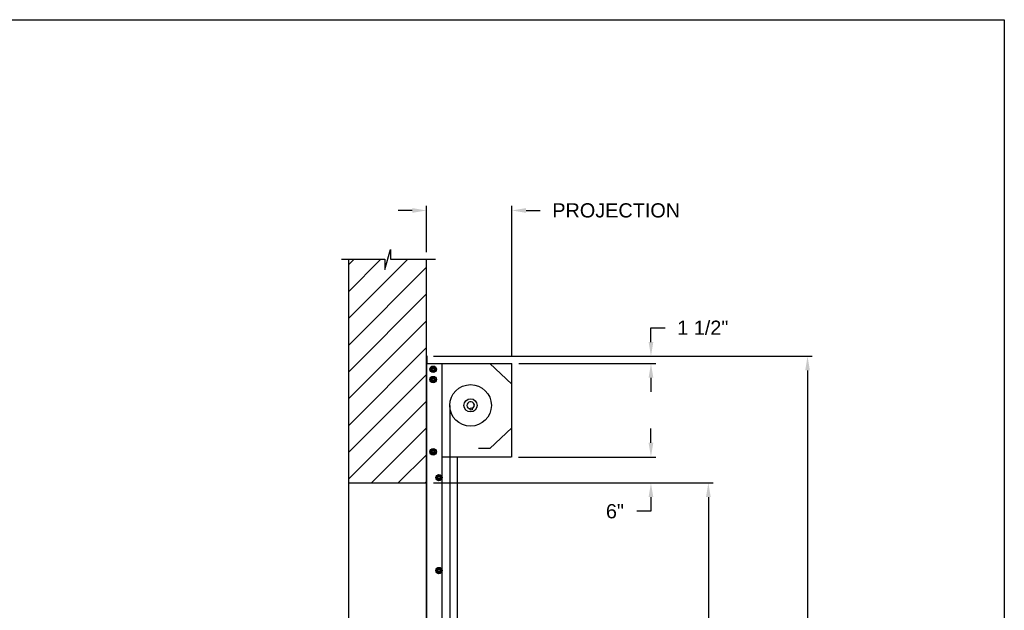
# Model space of a CAD drawing. Header units: inches. Extents: x 170 to 312, y 215 to 248.
# Tile 28 of 256: x 182.56 to 189.06, y 223.6 to 227.49. Entities that reach past the tile are written whole.
import ezdxf

# ---------------------------------------------------------------- set-up
doc = ezdxf.new("R2010")
doc.units = ezdxf.units.IN
doc.header["$LTSCALE"] = 0.25
doc.header["$MEASUREMENT"] = 0
doc.layers.add('ANNOTATIONS', color=1, linetype='Continuous')
doc.layers.add('MOTOR LH', color=7, linetype='Continuous')
doc.styles.add('ARIAL', font='arial.ttf', dxfattribs={"height": 0.09375})
doc.dimstyles.new('STANDARD$0', dxfattribs={"dimtxt": 0.09375, "dimasz": 0.09375, "dimexe": 0.03125, "dimexo": 0.046875, "dimgap": 0.09, "dimtad": 0, "dimtih": 1, "dimtoh": 1, "dimdec": 4, "dimzin": 0, "dimdsep": 46, "dimtxsty": 'ARIAL', "dimcen": 0.09, "dimadec": 0, "dimazin": 0, "dimtfac": 1, "dimtdec": 4, "dimtofl": 0, "dimtmove": 0, "dimatfit": 1, "dimfxl": 1, "dimtolj": 1, "dimtzin": 0, "dimarcsym": 0})

# ---------------------------------------------------------------- blocks, each defined once
blk = doc.blocks.new('*D102')
at = {"layer": 'ANNOTATIONS', "color": 0, "lineweight": -2, "transparency": 16777216}
for p, q in [((185.1491, 226.2347), (185.0553, 226.2347)), ((185.2428, 225.9603), (185.2428, 226.2659)), ((185.8067, 225.272), (185.8067, 226.2659)), ((185.9005, 226.2347), (185.9942, 226.2347))]:
    blk.add_line(p, q, dxfattribs=at)
at = {"layer": 'ANNOTATIONS', "color": 0, "transparency": 16777216}
for points in [[(185.1491, 226.2503), (185.1491, 226.219), (185.2428, 226.2347)], [(185.9005, 226.2503), (185.9005, 226.219), (185.8067, 226.2347)]]:
    blk.add_solid(points, dxfattribs=at)
at = {"layer": 'defpoints', "color": 0, "transparency": 16777216}
for p in [(185.8067, 226.2347), (185.2428, 225.9135), (185.8067, 225.2251)]:
    blk.add_point(p, dxfattribs=at)
at = {"layer": 'ANNOTATIONS', "color": 0, "transparency": 16777216, "insert": (186.4958, 226.2347), "char_height": 0.09375, "attachment_point": 5, "style": 'ARIAL'}
blk.add_mtext('\\A1;PROJECTION ', dxfattribs=at)
blk = doc.blocks.new('*D90')
at = {"layer": 'ANNOTATIONS', "color": 0, "lineweight": -2, "transparency": 16777216}
for p, q in [((185.2897, 224.4367), (187.1357, 224.4367)), ((187.1044, 224.343), (187.1044, 222.6434)), ((187.1044, 220.5089), (187.1044, 222.2085)), ((186.3739, 220.4151), (187.1357, 220.4151))]:
    blk.add_line(p, q, dxfattribs=at)
at = {"layer": 'ANNOTATIONS', "color": 0, "transparency": 16777216}
for points in [[(187.0888, 224.343), (187.12, 224.343), (187.1044, 224.4367)], [(187.0888, 220.5089), (187.12, 220.5089), (187.1044, 220.4151)]]:
    blk.add_solid(points, dxfattribs=at)
at = {"layer": 'defpoints', "color": 0, "transparency": 16777216}
for p in [(185.2428, 224.4367), (186.327, 220.4151), (187.1044, 220.4151)]:
    blk.add_point(p, dxfattribs=at)
at = {"layer": 'ANNOTATIONS', "color": 0, "transparency": 16777216, "insert": (187.1044, 222.4259), "char_height": 0.09375, "attachment_point": 5, "style": 'ARIAL'}
blk.add_mtext('\\A1;OPENING\\PHEIGHT', dxfattribs=at)
blk = doc.blocks.new('*D91')
at = {"layer": 'ANNOTATIONS', "color": 0, "lineweight": -2, "transparency": 16777216}
for p, q in [((185.2897, 225.2727), (187.7907, 225.2727)), ((187.7594, 225.179), (187.7594, 223.0613)), ((187.7594, 220.5089), (187.7594, 222.6265)), ((187.2942, 220.4151), (187.7907, 220.4151))]:
    blk.add_line(p, q, dxfattribs=at)
at = {"layer": 'ANNOTATIONS', "color": 0, "transparency": 16777216}
for points in [[(187.7438, 225.179), (187.775, 225.179), (187.7594, 225.2727)], [(187.7438, 220.5089), (187.775, 220.5089), (187.7594, 220.4151)]]:
    blk.add_solid(points, dxfattribs=at)
at = {"layer": 'defpoints', "color": 0, "transparency": 16777216}
for p in [(185.2428, 225.2727), (187.2474, 220.4151), (187.7594, 220.4151)]:
    blk.add_point(p, dxfattribs=at)
at = {"layer": 'ANNOTATIONS', "color": 0, "transparency": 16777216, "insert": (187.7594, 222.8439), "char_height": 0.09375, "attachment_point": 5, "style": 'ARIAL'}
blk.add_mtext('\\A1;TOTAL\\PHEIGHT', dxfattribs=at)
blk = doc.blocks.new('*D92')
at = {"layer": 'ANNOTATIONS', "color": 0, "lineweight": -2, "transparency": 16777216}
for p, q in [((186.7254, 224.7014), (186.7254, 224.7952)), ((185.8515, 224.6077), (186.7566, 224.6077)), ((185.8515, 224.4367), (186.7566, 224.4367)), ((186.7254, 224.343), (186.7254, 224.2492)), ((186.7254, 224.2492), (186.6316, 224.2492))]:
    blk.add_line(p, q, dxfattribs=at)
at = {"layer": 'ANNOTATIONS', "color": 0, "transparency": 16777216}
for points in [[(186.7098, 224.7014), (186.741, 224.7014), (186.7254, 224.6077)], [(186.7098, 224.343), (186.741, 224.343), (186.7254, 224.4367)]]:
    blk.add_solid(points, dxfattribs=at)
at = {"layer": 'defpoints', "color": 0, "transparency": 16777216}
for p in [(185.8046, 224.6077), (185.8046, 224.4367), (186.7254, 224.4367)]:
    blk.add_point(p, dxfattribs=at)
at = {"layer": 'ANNOTATIONS', "color": 0, "transparency": 16777216, "insert": (186.4875, 224.2492), "char_height": 0.09375, "attachment_point": 5, "style": 'ARIAL'}
blk.add_mtext('\\A1;6"', dxfattribs=at)
blk = doc.blocks.new('*D133')
at = {"layer": 'ANNOTATIONS', "color": 0, "lineweight": -2, "transparency": 16777216}
for p, q in [((186.7254, 225.3665), (186.7254, 225.4602)), ((186.7254, 225.4602), (186.8191, 225.4602)), ((185.8536, 225.2727), (186.7566, 225.2727)), ((185.8536, 225.2251), (186.7566, 225.2251)), ((186.7254, 225.1313), (186.7254, 225.0376))]:
    blk.add_line(p, q, dxfattribs=at)
at = {"layer": 'ANNOTATIONS', "color": 0, "transparency": 16777216}
for points in [[(186.7098, 225.3665), (186.741, 225.3665), (186.7254, 225.2727)], [(186.7098, 225.1313), (186.741, 225.1313), (186.7254, 225.2251)]]:
    blk.add_solid(points, dxfattribs=at)
at = {"layer": 'defpoints', "color": 0, "transparency": 16777216}
for p in [(185.8067, 225.2727), (186.7254, 225.2727), (185.8067, 225.2251)]:
    blk.add_point(p, dxfattribs=at)
at = {"layer": 'ANNOTATIONS', "color": 0, "transparency": 16777216, "insert": (187.0678, 225.4602), "char_height": 0.09375, "attachment_point": 5, "style": 'ARIAL'}
blk.add_mtext('\\A1;1 1/2"', dxfattribs=at)

msp = doc.modelspace()

# ---------------------------------------------------------------- hatches: boundary and pattern name
at = {"layer": 'MOTOR LH'}
h = msp.add_hatch(dxfattribs=at)
h.set_pattern_fill('ANSI31', color=256, style=0)
h.set_pattern_definition([(45, (-1.9832, -32.78357), (-0.08838835, 0.08838835), [])])
h.paths.add_polyline_path([(184.72721, 224.43674), (185.24283, 224.43674), (185.24283, 225.91347), (185.00634, 225.91347), (185.00634, 225.97813), (184.96792, 225.84477), (184.96792, 225.91347), (184.72721, 225.91347)])

# ---------------------------------------------------------------- linework, layer by layer
at = {"layer": 'defpoints'}
msp.add_lwpolyline([(189.05875, 214.75854), (169.58887, 214.75854), (169.58887, 227.49365), (189.05875, 227.49365)], close=True, dxfattribs=at)
at = {"layer": 'MOTOR LH'}
for p, q in [((184.96792, 225.84477), (185.00634, 225.97813)), ((185.00634, 225.97813), (185.00634, 225.91347)), ((184.68082, 225.91347), (184.96792, 225.91347)), ((184.72721, 225.91347), (184.72721, 220.41511)), ((184.96792, 225.91347), (184.96792, 225.84477)), ((185.00634, 225.91347), (185.30153, 225.91347)), ((185.24283, 220.41511), (185.24283, 225.91347)), ((185.24363, 225.27272), (185.24363, 225.22375)), ((185.24576, 225.22588), (185.24576, 225.27272)), ((185.24657, 225.22588), (185.24657, 225.27272)), ((185.24283, 225.21912), (185.24466, 225.21912)), ((185.24416, 225.22482), (185.24466, 225.22482)), ((185.24466, 220.41779), (185.24466, 225.22508)), ((185.24466, 225.22508), (185.80671, 225.22508)), ((185.24576, 225.22588), (185.24657, 225.22588)), ((185.29126, 225.19918), (185.2918, 225.20084)), ((185.29303, 225.19816), (185.29394, 225.19995)), ((185.30001, 225.19413), (185.30001, 225.19413)), ((185.30001, 225.17938), (185.30001, 225.17938)), ((185.34685, 220.41779), (185.34685, 225.22508)), ((185.66223, 225.22508), (185.80671, 225.08749)), ((185.80671, 224.60767), (185.80671, 225.22508)), ((185.29126, 225.13105), (185.2918, 225.13271)), ((185.29303, 225.13003), (185.29394, 225.13182)), ((185.30001, 225.126), (185.30001, 225.126)), ((185.30001, 225.11125), (185.30001, 225.11125)), ((185.24466, 225.03994), (185.24283, 225.03994)), ((185.39688, 224.94831), (185.39688, 220.41511)), ((185.53143, 224.92965), (185.54318, 224.93172)), ((185.53351, 224.91791), (185.53143, 224.92965)), ((185.54525, 224.91998), (185.53351, 224.91791)), ((185.54318, 224.93172), (185.54525, 224.91998)), ((185.55685, 224.95594), (185.55668, 224.95569)), ((185.55785, 224.94905), (185.55809, 224.94888)), ((185.66223, 224.66365), (185.80671, 224.80124)), ((185.29126, 224.65416), (185.2918, 224.65581)), ((185.29303, 224.65313), (185.29394, 224.65492)), ((185.30001, 224.6491), (185.30001, 224.6491)), ((185.66223, 224.66365), (185.58594, 224.66365)), ((185.30001, 224.63435), (185.30001, 224.63435)), ((185.80246, 224.60767), (185.34685, 224.60767)), ((185.44691, 220.41779), (185.44691, 224.60767)), ((184.72721, 224.43674), (185.24283, 224.43674))]:
    msp.add_line(p, q, dxfattribs=at)
at = {"layer": 'MOTOR LH', "flags": 128}
msp.add_lwpolyline([(185.55668, 224.95569), (185.5567, 224.95554), (185.55679, 224.95505), (185.55693, 224.95427), (185.5571, 224.95328), (185.55729, 224.95219), (185.55748, 224.95113), (185.55765, 224.9502), (185.55777, 224.9495), (185.55784, 224.94911), (185.55785, 224.94905)], dxfattribs=at)
at = {"layer": 'MOTOR LH'}
for centre, radius in [((185.28724, 225.18675), 0.02129), ((185.28724, 225.18675), 0.01277), ((185.28724, 225.18675), 0.00852), ((185.28724, 225.18675), 0.00719), ((185.28724, 225.11863), 0.02129), ((185.28724, 225.11863), 0.01277), ((185.28724, 225.11863), 0.00852), ((185.28724, 225.11863), 0.00719), ((185.5342, 224.94831), 0.13732), ((185.5342, 224.94831), 0.04357), ((185.28724, 224.64173), 0.02129), ((185.28724, 224.64173), 0.01277), ((185.28724, 224.64173), 0.00852), ((185.28724, 224.64173), 0.00719), ((185.32556, 224.47141), 0.02129), ((185.32556, 224.47141), 0.01277), ((185.32556, 224.47141), 0.00852), ((185.32556, 224.47141), 0.0075), ((185.32556, 223.85826), 0.02129), ((185.32556, 223.85826), 0.01277), ((185.32556, 223.85826), 0.00852), ((185.32556, 223.85826), 0.0075)]:
    msp.add_circle(centre, radius, dxfattribs=at)
for centre, radius, start, end in [((185.2447, 225.27272), 0.00187, 0, 180), ((185.2447, 225.27272), 0.00106, 0, 180), ((185.24576, 225.22375), 0.00293, 180, 247.823064), ((185.24576, 225.22375), 0.00213, 180, 238.667749), ((185.28724, 225.18675), 0.0148, 72.051719, 63.051719), ((185.28724, 225.11863), 0.0148, 72.051719, 63.051719), ((185.5342, 224.94831), 0.0239, 294.447986, 265.552014), ((185.5342, 224.94831), 0.02379, 18.428558, 265.483554), ((185.5342, 224.94831), 0.02379, 294.516446, 1.571434), ((185.28724, 224.64173), 0.0148, 72.051719, 63.051719)]:
    msp.add_arc(centre, radius, start, end, dxfattribs=at)
for points, knots in [([(185.28085, 225.19782), (185.27996, 225.1973), (185.27813, 225.19625), (185.27602, 225.19503), (185.27481, 225.19433), (185.27446, 225.19413)], [0, 0, 0, 0, 0.40629, 0.8272757, 1, 1, 1, 1]), ([(185.27446, 225.18675), (185.27446, 225.18692), (185.27446, 225.18803), (185.27446, 225.19009), (185.27446, 225.19237), (185.27446, 225.19369), (185.27446, 225.19413)], [0, 0, 0, 0, 0.0665461, 0.4352796, 0.8145291, 1, 1, 1, 1]), ([(185.27446, 225.17938), (185.27446, 225.18), (185.27446, 225.18148), (185.27446, 225.18394), (185.27446, 225.18581), (185.27446, 225.18675)], [0, 0, 0, 0, 0.2654559, 0.628086, 1, 1, 1, 1]), ([(185.27446, 225.17938), (185.27546, 225.17881), (185.27748, 225.17764), (185.27969, 225.17636), (185.28082, 225.17571), (185.28085, 225.17569)], [0, 0, 0, 0, 0.4843319, 0.9863404, 1, 1, 1, 1]), ([(185.28724, 225.2015), (185.28624, 225.20093), (185.28422, 225.19976), (185.28201, 225.19849), (185.28088, 225.19783), (185.28085, 225.19782)], [0, 0, 0, 0, 0.4843217, 0.9863197, 1, 1, 1, 1]), ([(185.28085, 225.17569), (185.28174, 225.17518), (185.28356, 225.17412), (185.28568, 225.1729), (185.28689, 225.17221), (185.28724, 225.172)], [0, 0, 0, 0, 0.4063025, 0.8272788, 1, 1, 1, 1]), ([(185.29362, 225.19782), (185.29273, 225.19833), (185.29091, 225.19938), (185.28879, 225.20061), (185.28759, 225.2013), (185.28724, 225.2015)], [0, 0, 0, 0, 0.4063022, 0.8272792, 1, 1, 1, 1]), ([(185.29362, 225.19782), (185.29273, 225.19833), (185.29091, 225.19938), (185.28879, 225.20061), (185.28759, 225.2013), (185.28724, 225.2015)], [0, 0, 0, 0, 0.4062953, 0.8272806, 1, 1, 1, 1]), ([(185.28724, 225.172), (185.28823, 225.17258), (185.29025, 225.17375), (185.29246, 225.17502), (185.29359, 225.17567), (185.29362, 225.17569)], [0, 0, 0, 0, 0.4843419, 0.9863197, 1, 1, 1, 1]), ([(185.28724, 225.172), (185.28823, 225.17258), (185.29025, 225.17375), (185.29246, 225.17502), (185.29359, 225.17567), (185.29362, 225.17569)], [0, 0, 0, 0, 0.4843494, 0.9863201, 1, 1, 1, 1]), ([(185.30001, 225.19413), (185.29902, 225.1947), (185.29699, 225.19587), (185.29479, 225.19715), (185.29365, 225.1978), (185.29362, 225.19782)], [0, 0, 0, 0, 0.4843315, 0.9863404, 1, 1, 1, 1]), ([(185.30001, 225.19413), (185.29902, 225.1947), (185.29699, 225.19587), (185.29479, 225.19715), (185.29365, 225.1978), (185.29362, 225.19782)], [0, 0, 0, 0, 0.4843392, 0.9863408, 1, 1, 1, 1]), ([(185.29362, 225.17569), (185.29452, 225.17621), (185.29634, 225.17726), (185.29845, 225.17848), (185.29966, 225.17918), (185.30001, 225.17938)], [0, 0, 0, 0, 0.4062902, 0.8272757, 1, 1, 1, 1]), ([(185.29362, 225.17569), (185.29452, 225.17621), (185.29634, 225.17726), (185.29845, 225.17848), (185.29966, 225.17918), (185.30001, 225.17938)], [0, 0, 0, 0, 0.4062829, 0.8272765, 1, 1, 1, 1]), ([(185.30001, 225.18675), (185.30001, 225.18692), (185.30001, 225.18803), (185.30001, 225.19009), (185.30001, 225.19237), (185.30001, 225.19369), (185.30001, 225.19413)], [0, 0, 0, 0, 0.066545, 0.4352822, 0.8145299, 1, 1, 1, 1]), ([(185.30001, 225.17938), (185.30001, 225.18), (185.30001, 225.18148), (185.30001, 225.18394), (185.30001, 225.18581), (185.30001, 225.18675)], [0, 0, 0, 0, 0.2654559, 0.628086, 1, 1, 1, 1]), ([(185.30001, 225.17938), (185.30001, 225.18), (185.30001, 225.18148), (185.30001, 225.18394), (185.30001, 225.18581), (185.30001, 225.18675)], [0, 0, 0, 0, 0.2654541, 0.6280925, 1, 1, 1, 1]), ([(185.28085, 225.12969), (185.27996, 225.12917), (185.27814, 225.12812), (185.27602, 225.1269), (185.27481, 225.1262), (185.27446, 225.126)], [0, 0, 0, 0, 0.4063027, 0.8272597, 1, 1, 1, 1]), ([(185.27446, 225.11863), (185.27446, 225.1188), (185.27446, 225.1199), (185.27446, 225.12196), (185.27446, 225.12424), (185.27446, 225.12557), (185.27446, 225.126)], [0, 0, 0, 0, 0.066546, 0.435279, 0.8145683, 1, 1, 1, 1]), ([(185.27446, 225.11125), (185.27446, 225.11188), (185.27446, 225.11335), (185.27446, 225.11581), (185.27446, 225.11768), (185.27446, 225.11863)], [0, 0, 0, 0, 0.2654667, 0.6280709, 1, 1, 1, 1]), ([(185.27446, 225.11125), (185.27546, 225.11068), (185.27748, 225.10951), (185.27969, 225.10824), (185.28082, 225.10758), (185.28085, 225.10756)], [0, 0, 0, 0, 0.4843421, 0.9863197, 1, 1, 1, 1]), ([(185.28724, 225.13338), (185.28624, 225.1328), (185.28422, 225.13164), (185.28201, 225.13036), (185.28088, 225.12971), (185.28085, 225.12969)], [0, 0, 0, 0, 0.4843421, 0.9863407, 1, 1, 1, 1]), ([(185.28085, 225.10756), (185.28174, 225.10705), (185.28356, 225.106), (185.28568, 225.10477), (185.28689, 225.10408), (185.28724, 225.10388)], [0, 0, 0, 0, 0.40630275, 0.82725925, 1, 1, 1, 1]), ([(185.29362, 225.12969), (185.29273, 225.13021), (185.29091, 225.13126), (185.28879, 225.13248), (185.28759, 225.13317), (185.28724, 225.13338)], [0, 0, 0, 0, 0.4062819, 0.8272595, 1, 1, 1, 1]), ([(185.29362, 225.12969), (185.29273, 225.13021), (185.29091, 225.13126), (185.28879, 225.13248), (185.28759, 225.13317), (185.28724, 225.13338)], [0, 0, 0, 0, 0.4062749, 0.8272609, 1, 1, 1, 1]), ([(185.28724, 225.10388), (185.28823, 225.10445), (185.29025, 225.10562), (185.29246, 225.10689), (185.29359, 225.10755), (185.29362, 225.10756)], [0, 0, 0, 0, 0.4843419, 0.9863197, 1, 1, 1, 1]), ([(185.28724, 225.10388), (185.28823, 225.10445), (185.29025, 225.10562), (185.29246, 225.10689), (185.29359, 225.10755), (185.29362, 225.10756)], [0, 0, 0, 0, 0.4843494, 0.9863201, 1, 1, 1, 1]), ([(185.30001, 225.126), (185.29902, 225.12658), (185.297, 225.12774), (185.29479, 225.12902), (185.29365, 225.12967), (185.29362, 225.12969)], [0, 0, 0, 0, 0.4843417, 0.9863197, 1, 1, 1, 1]), ([(185.30001, 225.126), (185.29902, 225.12658), (185.297, 225.12774), (185.29479, 225.12902), (185.29365, 225.12967), (185.29362, 225.12969)], [0, 0, 0, 0, 0.4843494, 0.9863201, 1, 1, 1, 1]), ([(185.29362, 225.10756), (185.29452, 225.10808), (185.29634, 225.10913), (185.29845, 225.11035), (185.29966, 225.11105), (185.30001, 225.11125)], [0, 0, 0, 0, 0.4063029, 0.8272597, 1, 1, 1, 1]), ([(185.29362, 225.10756), (185.29452, 225.10808), (185.29634, 225.10913), (185.29845, 225.11035), (185.29966, 225.11105), (185.30001, 225.11125)], [0, 0, 0, 0, 0.4062955, 0.8272605, 1, 1, 1, 1]), ([(185.30001, 225.11863), (185.30001, 225.1188), (185.30001, 225.1199), (185.30001, 225.12196), (185.30001, 225.12424), (185.30001, 225.12557), (185.30001, 225.126)], [0, 0, 0, 0, 0.066545, 0.4352816, 0.8145691, 1, 1, 1, 1]), ([(185.30001, 225.11125), (185.30001, 225.11188), (185.30001, 225.11335), (185.30001, 225.11581), (185.30001, 225.11768), (185.30001, 225.11863)], [0, 0, 0, 0, 0.26546669, 0.62807091, 1, 1, 1, 1]), ([(185.30001, 225.11125), (185.30001, 225.11188), (185.30001, 225.11335), (185.30001, 225.11581), (185.30001, 225.11768), (185.30001, 225.11863)], [0, 0, 0, 0, 0.2654649, 0.6280774, 1, 1, 1, 1]), ([(185.28085, 224.65279), (185.27996, 224.65228), (185.27813, 224.65123), (185.27602, 224.65), (185.27481, 224.64931), (185.27446, 224.6491)], [0, 0, 0, 0, 0.4062821, 0.8272596, 1, 1, 1, 1]), ([(185.27446, 224.64173), (185.27446, 224.6419), (185.27446, 224.643), (185.27446, 224.64507), (185.27446, 224.64734), (185.27446, 224.64867), (185.27446, 224.6491)], [0, 0, 0, 0, 0.0665487, 0.4352966, 0.8145608, 1, 1, 1, 1]), ([(185.27446, 224.63435), (185.27446, 224.63498), (185.27446, 224.63646), (185.27446, 224.63892), (185.27446, 224.64078), (185.27446, 224.64173)], [0, 0, 0, 0, 0.2654559, 0.628086, 1, 1, 1, 1]), ([(185.28724, 224.65648), (185.28624, 224.65591), (185.28422, 224.65474), (185.28201, 224.65346), (185.28088, 224.65281), (185.28085, 224.65279)], [0, 0, 0, 0, 0.48434207, 0.98631972, 1, 1, 1, 1]), ([(185.29362, 224.65279), (185.29273, 224.65331), (185.29091, 224.65436), (185.28879, 224.65558), (185.28759, 224.65628), (185.28724, 224.65648)], [0, 0, 0, 0, 0.4063025, 0.8272596, 1, 1, 1, 1]), ([(185.29362, 224.65279), (185.29273, 224.65331), (185.29091, 224.65436), (185.28879, 224.65558), (185.28759, 224.65628), (185.28724, 224.65648)], [0, 0, 0, 0, 0.4062955, 0.827261, 1, 1, 1, 1]), ([(185.30001, 224.6491), (185.29902, 224.64968), (185.29699, 224.65084), (185.29479, 224.65212), (185.29365, 224.65277), (185.29362, 224.65279)], [0, 0, 0, 0, 0.4843417, 0.9863407, 1, 1, 1, 1]), ([(185.30001, 224.6491), (185.29902, 224.64968), (185.29699, 224.65084), (185.29479, 224.65212), (185.29365, 224.65277), (185.29362, 224.65279)], [0, 0, 0, 0, 0.4843495, 0.9863411, 1, 1, 1, 1]), ([(185.30001, 224.64173), (185.30001, 224.6419), (185.30001, 224.643), (185.30001, 224.64507), (185.30001, 224.64734), (185.30001, 224.64867), (185.30001, 224.6491)], [0, 0, 0, 0, 0.0665476, 0.4352991, 0.8145617, 1, 1, 1, 1]), ([(185.30001, 224.63435), (185.30001, 224.63498), (185.30001, 224.63646), (185.30001, 224.63892), (185.30001, 224.64078), (185.30001, 224.64173)], [0, 0, 0, 0, 0.2654559, 0.628086, 1, 1, 1, 1]), ([(185.30001, 224.63435), (185.30001, 224.63498), (185.30001, 224.63646), (185.30001, 224.63892), (185.30001, 224.64078), (185.30001, 224.64173)], [0, 0, 0, 0, 0.2654541, 0.6280925, 1, 1, 1, 1]), ([(185.27446, 224.63435), (185.27546, 224.63378), (185.27748, 224.63261), (185.27969, 224.63134), (185.28082, 224.63068), (185.28085, 224.63067)], [0, 0, 0, 0, 0.4843319, 0.9863404, 1, 1, 1, 1]), ([(185.28085, 224.63067), (185.28174, 224.63015), (185.28356, 224.6291), (185.28568, 224.62788), (185.28689, 224.62718), (185.28724, 224.62698)], [0, 0, 0, 0, 0.4063025, 0.8272788, 1, 1, 1, 1]), ([(185.28724, 224.62698), (185.28823, 224.62755), (185.29025, 224.62872), (185.29246, 224.62999), (185.29359, 224.63065), (185.29362, 224.63067)], [0, 0, 0, 0, 0.4843216, 0.9863197, 1, 1, 1, 1]), ([(185.28724, 224.62698), (185.28823, 224.62755), (185.29025, 224.62872), (185.29246, 224.62999), (185.29359, 224.63065), (185.29362, 224.63067)], [0, 0, 0, 0, 0.48432905, 0.98632011, 1, 1, 1, 1]), ([(185.29362, 224.63067), (185.29452, 224.63118), (185.29634, 224.63223), (185.29845, 224.63346), (185.29966, 224.63415), (185.30001, 224.63435)], [0, 0, 0, 0, 0.4062902, 0.8272757, 1, 1, 1, 1]), ([(185.29362, 224.63067), (185.29452, 224.63118), (185.29634, 224.63223), (185.29845, 224.63346), (185.29966, 224.63415), (185.30001, 224.63435)], [0, 0, 0, 0, 0.4062829, 0.8272765, 1, 1, 1, 1]), ([(185.31917, 224.48247), (185.31828, 224.48196), (185.31646, 224.4809), (185.31434, 224.47968), (185.31314, 224.47899), (185.31278, 224.47878)], [0, 0, 0, 0, 0.4062947, 0.8272801, 1, 1, 1, 1]), ([(185.31278, 224.47141), (185.31278, 224.47158), (185.31278, 224.47268), (185.31278, 224.47475), (185.31278, 224.47702), (185.31278, 224.47835), (185.31278, 224.47878)], [0, 0, 0, 0, 0.066545, 0.4352822, 0.8145299, 1, 1, 1, 1]), ([(185.31278, 224.46403), (185.31278, 224.46466), (185.31278, 224.46614), (185.31278, 224.4686), (185.31278, 224.47046), (185.31278, 224.47141)], [0, 0, 0, 0, 0.2654649, 0.6280774, 1, 1, 1, 1]), ([(185.31278, 224.46403), (185.31378, 224.46346), (185.3158, 224.46229), (185.31801, 224.46102), (185.31914, 224.46036), (185.31917, 224.46035)], [0, 0, 0, 0, 0.4843494, 0.9863201, 1, 1, 1, 1]), ([(185.32556, 224.48616), (185.32457, 224.48559), (185.32254, 224.48442), (185.32034, 224.48314), (185.3192, 224.48249), (185.31917, 224.48247)], [0, 0, 0, 0, 0.4843387, 0.9863408, 1, 1, 1, 1]), ([(185.31917, 224.46035), (185.32007, 224.45983), (185.32189, 224.45878), (185.324, 224.45756), (185.32521, 224.45686), (185.32556, 224.45666)], [0, 0, 0, 0, 0.4062955, 0.827261, 1, 1, 1, 1]), ([(185.33195, 224.48247), (185.33105, 224.48299), (185.32923, 224.48404), (185.32711, 224.48526), (185.32591, 224.48596), (185.32556, 224.48616)], [0, 0, 0, 0, 0.4062826, 0.8272771, 1, 1, 1, 1]), ([(185.32556, 224.45666), (185.32655, 224.45723), (185.32857, 224.4584), (185.33078, 224.45967), (185.33192, 224.46033), (185.33195, 224.46035)], [0, 0, 0, 0, 0.4843491, 0.986319, 1, 1, 1, 1]), ([(185.33833, 224.47878), (185.33734, 224.47936), (185.33532, 224.48053), (185.33311, 224.4818), (185.33198, 224.48245), (185.33195, 224.48247)], [0, 0, 0, 0, 0.484329, 0.9863201, 1, 1, 1, 1]), ([(185.33195, 224.46035), (185.33284, 224.46086), (185.33466, 224.46191), (185.33678, 224.46314), (185.33798, 224.46383), (185.33833, 224.46403)], [0, 0, 0, 0, 0.40629487, 0.82726083, 1, 1, 1, 1]), ([(185.33833, 224.47141), (185.33833, 224.47158), (185.33833, 224.47268), (185.33833, 224.47475), (185.33833, 224.47702), (185.33833, 224.47835), (185.33833, 224.47878)], [0, 0, 0, 0, 0.066545, 0.4352822, 0.8145299, 1, 1, 1, 1]), ([(185.33833, 224.46403), (185.33833, 224.46466), (185.33833, 224.46614), (185.33833, 224.4686), (185.33833, 224.47046), (185.33833, 224.47141)], [0, 0, 0, 0, 0.2654649, 0.6280774, 1, 1, 1, 1]), ([(185.31917, 223.86932), (185.31828, 223.8688), (185.31646, 223.86775), (185.31434, 223.86653), (185.31314, 223.86583), (185.31278, 223.86563)], [0, 0, 0, 0, 0.4063029, 0.8272597, 1, 1, 1, 1]), ([(185.31278, 223.85826), (185.31278, 223.85842), (185.31278, 223.85953), (185.31278, 223.86159), (185.31278, 223.86387), (185.31278, 223.8652), (185.31278, 223.86563)], [0, 0, 0, 0, 0.066545, 0.4352816, 0.8145691, 1, 1, 1, 1]), ([(185.32556, 223.87301), (185.32457, 223.87243), (185.32254, 223.87126), (185.32033, 223.86999), (185.3192, 223.86934), (185.31917, 223.86932)], [0, 0, 0, 0, 0.4843396, 0.98632, 1, 1, 1, 1]), ([(185.33195, 223.86932), (185.33105, 223.86983), (185.32923, 223.87089), (185.32711, 223.87211), (185.32591, 223.8728), (185.32556, 223.87301)], [0, 0, 0, 0, 0.4062825, 0.8272595, 1, 1, 1, 1]), ([(185.33195, 223.86932), (185.33105, 223.86983), (185.32923, 223.87089), (185.32711, 223.87211), (185.32591, 223.8728), (185.32556, 223.87301)], [0, 0, 0, 0, 0.4062747, 0.827261, 1, 1, 1, 1]), ([(185.33833, 223.86563), (185.33734, 223.8662), (185.33532, 223.86737), (185.33311, 223.86865), (185.33198, 223.8693), (185.33195, 223.86932)], [0, 0, 0, 0, 0.4843391, 0.98632, 1, 1, 1, 1]), ([(185.33833, 223.86563), (185.33734, 223.8662), (185.33532, 223.86737), (185.33311, 223.86865), (185.33198, 223.8693), (185.33195, 223.86932)], [0, 0, 0, 0, 0.4843494, 0.9863201, 1, 1, 1, 1]), ([(185.33833, 223.85826), (185.33833, 223.85842), (185.33833, 223.85953), (185.33833, 223.86159), (185.33833, 223.86387), (185.33833, 223.8652), (185.33833, 223.86563)], [0, 0, 0, 0, 0.066545, 0.4352816, 0.8145691, 1, 1, 1, 1]), ([(185.31278, 223.85088), (185.31278, 223.85151), (185.31278, 223.85298), (185.31278, 223.85544), (185.31278, 223.85731), (185.31278, 223.85826)], [0, 0, 0, 0, 0.26546669, 0.62807091, 1, 1, 1, 1]), ([(185.31278, 223.85088), (185.31378, 223.85031), (185.3158, 223.84914), (185.31801, 223.84787), (185.31914, 223.84721), (185.31917, 223.84719)], [0, 0, 0, 0, 0.4843391, 0.98632, 1, 1, 1, 1]), ([(185.31917, 223.84719), (185.32007, 223.84668), (185.32189, 223.84563), (185.324, 223.8444), (185.32521, 223.84371), (185.32556, 223.84351)], [0, 0, 0, 0, 0.4062823, 0.8272591, 1, 1, 1, 1]), ([(185.32556, 223.84351), (185.32655, 223.84408), (185.32857, 223.84525), (185.33078, 223.84652), (185.33192, 223.84718), (185.33195, 223.84719)], [0, 0, 0, 0, 0.4843399, 0.98632, 1, 1, 1, 1]), ([(185.32556, 223.84351), (185.32655, 223.84408), (185.32857, 223.84525), (185.33078, 223.84652), (185.33192, 223.84718), (185.33195, 223.84719)], [0, 0, 0, 0, 0.4843491, 0.986319, 1, 1, 1, 1]), ([(185.33195, 223.84719), (185.33284, 223.84771), (185.33466, 223.84876), (185.33678, 223.84998), (185.33798, 223.85068), (185.33833, 223.85088)], [0, 0, 0, 0, 0.4063029, 0.8272597, 1, 1, 1, 1]), ([(185.33195, 223.84719), (185.33284, 223.84771), (185.33466, 223.84876), (185.33678, 223.84998), (185.33798, 223.85068), (185.33833, 223.85088)], [0, 0, 0, 0, 0.40629487, 0.82726083, 1, 1, 1, 1]), ([(185.33833, 223.85088), (185.33833, 223.85151), (185.33833, 223.85298), (185.33833, 223.85544), (185.33833, 223.85731), (185.33833, 223.85826)], [0, 0, 0, 0, 0.26546669, 0.62807091, 1, 1, 1, 1]), ([(185.33833, 223.85088), (185.33833, 223.85151), (185.33833, 223.85298), (185.33833, 223.85544), (185.33833, 223.85731), (185.33833, 223.85826)], [0, 0, 0, 0, 0.2654649, 0.6280774, 1, 1, 1, 1])]:
    msp.add_open_spline(points, degree=3, knots=knots, dxfattribs=at)

# ---------------------------------------------------------------- dimensions: what is measured, and where the dimension line sits
at = {"layer": 'ANNOTATIONS'}
dim = msp.add_linear_dim(base=(185.80671, 226.23467), p1=(185.24283, 225.91347), p2=(185.80671, 225.22508), text='PROJECTION ', dimstyle='STANDARD$0', dxfattribs=at)
dim.commit()
dim.dimension.update_dxf_attribs({"geometry": '*D102', "text_midpoint": (186.49582, 226.23467)})
for base, p1, p2, text, picture, middle in [((186.72538, 225.27272), (185.80671, 225.22508), (185.80671, 225.27272), '1 1/2"', '*D133', (187.06782, 225.46022)), ((187.75941, 220.41511), (185.24283, 225.27272), (187.24736, 220.41511), 'TOTAL\\PHEIGHT', '*D91', (187.75941, 222.84392)), ((186.72538, 224.43674), (185.80458, 224.60767), (185.80458, 224.43674), '6"', '*D92', (186.4875, 224.24924)), ((187.10442, 220.41511), (185.24283, 224.43674), (186.32702, 220.41511), 'OPENING\\PHEIGHT', '*D90', (187.10442, 222.42592))]:
    dim = msp.add_linear_dim(base=base, p1=p1, p2=p2, angle=90, text=text, dimstyle='STANDARD$0', dxfattribs=at)
    dim.commit()
    dim.dimension.update_dxf_attribs({"geometry": picture, "text_midpoint": middle})

doc.saveas('drawing.dxf')
